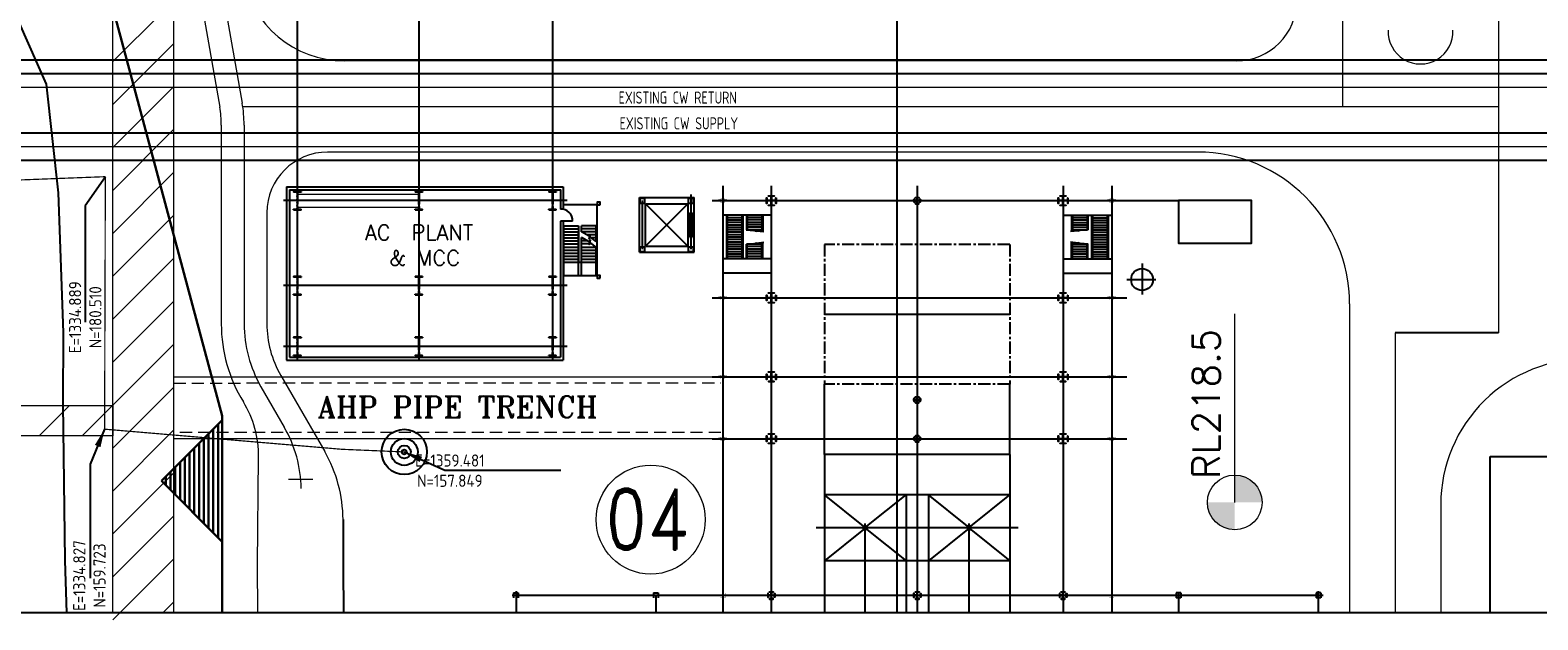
# Model space of a CAD drawing. Extents: x -7650383 to 4934791, y -114316 to 1826789.
# Tile 106 of 256: x 2052110 to 2176146, y -63378 to -14829. Entities that reach past the tile are written whole.
import ezdxf
from ezdxf.enums import TextEntityAlignment as Align

# ---------------------------------------------------------------- set-up
doc = ezdxf.new("R2010")
doc.units = 0
doc.header["$LTSCALE"] = 800
doc.header["$MEASUREMENT"] = 0
for name, pattern in [('CENTER', [2, 1.25, -0.25, 0.25, -0.25]), ('CONTINOUS', [0]), ('DASHDOT', [1, 0.5, -0.25, 0, -0.25]), ('DASHED', [0.75, 0.5, -0.25]), ('HIDDEN', [0.375, 0.25, -0.125]), ('PHANTOM', [2.5, 1.25, -0.25, 0.25, -0.25, 0.25, -0.25])]:
    doc.linetypes.add(name, pattern=pattern)
doc.layers.get('0').update_dxf_attribs({"linetype": 'CONTINUOUS'})
for name, color, linetype in [('COL', 1, 'CENTER'), ('GRID', 8, 'CENTER'), ('grid-20m', 53, 'CONTINUOUS'), ('HATCH', 9, 'CONTINUOUS'), ('KEY PLAN', 251, 'CONTINUOUS'), ('STR', 2, 'CONTINUOUS'), ('WALL', 6, 'CONTINUOUS')]:
    doc.layers.add(name, color=color, linetype=linetype)
doc.styles.add('ROMAND', font='romand')
doc.styles.add('ROMANS', font='ISO9.shx', dxfattribs={"width": 0.8})
doc.styles.add('ROMANT', font='romant')
doc.styles.add('RS', font='romans.shx')
doc.styles.add('S2', font='ROMANS')
doc.styles.get("Standard").update_dxf_attribs({"font": 'ISO9'})
doc.dimstyles.get("Standard").update_dxf_attribs({"dimtxt": 0.18, "dimasz": 0.18, "dimexe": 0.18, "dimexo": 0.0625, "dimgap": 0.09, "dimtad": 0, "dimtih": 1, "dimtoh": 1, "dimdec": 4, "dimzin": 0, "dimdsep": 46, "dimtxsty": 'Standard', "dimcen": 0.09, "dimadec": 0, "dimazin": 0, "dimtfac": 1, "dimtdec": 4, "dimtofl": 0, "dimtmove": 0, "dimatfit": 3, "dimfxl": 1, "dimtolj": 1, "dimtzin": 0, "dimarcsym": 0})

# ---------------------------------------------------------------- blocks, each defined once
blk = doc.blocks.new('A$C1C927E47')
at = {"layer": 'COL'}
h = blk.add_hatch(dxfattribs=at)
h.set_pattern_fill('ANSI31', color=256, scale=100, style=0)
h.paths.add_polyline_path([(16, 0), (0, 0), (0, -710), (16, -710)])
h.paths.add_polyline_path([(16, 710), (0, 710), (0, 0), (16, 0)])
h.paths.add_polyline_path([(0, 710), (-16, 710), (-16, 0), (0, 0)])
h.paths.add_polyline_path([(0, 0), (-16, 0), (-16, -710), (0, -710)])
h.paths.add_polyline_path([(-310, -710), (-310, -760), (0, -760), (0, -710)])
h.paths.add_polyline_path([(310, -760), (310, -710), (0, -710), (0, -760)])
h.paths.add_polyline_path([(310, 710), (310, 760), (0, 760), (0, 710)])
h.paths.add_polyline_path([(-310, 760), (-310, 710), (0, 710), (0, 760)])
for p, q in [((310, 760), (-310, 760)), ((-310, 760), (-310, 710)), ((310, 710), (-310, 710)), ((-16, -710), (-16, 710)), ((16, -710), (16, 710)), ((310, 760), (310, 710)), ((-310, -710), (310, -710)), ((-310, -760), (-310, -710)), ((-310, -760), (310, -760)), ((310, -760), (310, -710))]:
    blk.add_line(p, q, dxfattribs=at)
at = {"layer": 'COL', "color": 2}
for p, q in [((44, 0), (-44, 0)), ((0, -792), (0, 792))]:
    blk.add_line(p, q, dxfattribs=at)
blk = doc.blocks.new('t_BRK')
at = {"layer": 'KEY PLAN'}
for p, q in [((0, 1.019), (0, 0.555)), ((0.175, 0.555), (-0.242, 0.375)), ((-0.242, 0.375), (0, 0.375)), ((0, 0.555), (0.175, 0.555)), ((0, 0.375), (0, -0.062))]:
    blk.add_line(p, q, dxfattribs=at)

msp = doc.modelspace()

# ---------------------------------------------------------------- hatches: boundary and pattern name
at = {"layer": 'KEY PLAN', "lineweight": 15}
h = msp.add_hatch(color=256, dxfattribs=at)
h.paths.add_polyline_path([(2151207.8, -53706.6), (2148957.8, -53706.6, 0.41421356), (2151207.8, -55956.6)])
h.paths.add_polyline_path([(2151207.8, -53706.6), (2153457.8, -53706.6, 0.41421356), (2151207.8, -51456.6)])

# ---------------------------------------------------------------- linework, layer by layer
at = {"color": 8, "linetype": 'CENTER', "ltscale": 5000}
for p, q in [((2039062.8, -17277.7), (2201338.6, -17277.7)), ((2039062.8, -18402.7), (2201338.6, -18402.7))]:
    msp.add_line(p, q, dxfattribs=at)
at = {"color": 8, "linetype": 'HIDDEN', "ltscale": 10000}
for p, q in [((2051308, -23277.7), (2201338.6, -23277.7)), ((2051308, -25527.7), (2201338.6, -25527.7))]:
    msp.add_line(p, q, dxfattribs=at)
at = {"linetype": 'CONTINOUS', "lineweight": 15}
msp.add_lwpolyline([(2201338.6, -62789.8), (1958909.8, -62789.8), (1958909.8, 80115.9)], dxfattribs=at)
at = {"layer": 'GRID', "linetype": 'CENTER', "ltscale": 5000}
for p, q in [((2074085, 25178.7), (2074085, -42053.7)), ((2084085, 25178.7), (2084085, -42053.7)), ((2095085, 25178.7), (2095085, -42053.7)), ((2096299.6, -28864.7), (2072965.1, -28864.7)), ((2096299.6, -35864.7), (2072965.1, -35864.7)), ((2096299.6, -40864.8), (2072965.1, -40864.7))]:
    msp.add_line(p, q, dxfattribs=at)
at = {"layer": 'grid-20m', "linetype": 'PHANTOM', "ltscale": 12000}
msp.add_line((2123408, 80115.9), (2123408, -62789.8), dxfattribs=at)
at = {"layer": 'KEY PLAN', "linetype": 'CONTINOUS', "lineweight": 15}
for p, q in [((2172908, 80115.9), (2172908, -39752.7)), ((2160085, 26915.1), (2160085, -21114.7)), ((2064106.1, -747.7), (2067705.8, -21163.1)), ((2065967.8, -508.3), (2069552.4, -20837.5)), ((2058908, -62789.8), (2058908, -13364.7)), ((2058908, -17415.7), (2062959, -13364.7)), ((2063908, -13364.7), (2063908, -62789.8)), ((2058908, -20951.2), (2063908, -15951.2)), ((2151335, -17364.2), (2077976.2, -17364.2)), ((2039062.8, -19527.7), (2201338.6, -19527.7)), ((2058908, -24486.7), (2063908, -19486.7)), ((2069601.2, -21114.7), (2172908, -21114.7)), ((2058908, -28022.3), (2063908, -23022.3)), ((2067835, -22639.1), (2067835, -39019.3)), ((2069710, -22639.1), (2069710, -39003.3)), ((2046808, -24402.7), (2201338.6, -24402.7)), ((2148158, -24864.2), (2076585, -24864.2)), ((2058908, -31557.8), (2063908, -26557.8)), ((2058908, -35093.3), (2063908, -30093.3)), ((2071585, -29864.2), (2071585, -39003.3)), ((2058908, -38628.9), (2063908, -33628.9)), ((2058908, -42164.4), (2063908, -37164.4)), ((2160658, -37364.2), (2160658, -62789.8)), ((2058908, -45699.9), (2063908, -40699.9)), ((2164408, -39752.7), (2164408, -62789.8)), ((2072723.8, -43253.3), (2076340.7, -49518.1)), ((2058908, -49235.5), (2063908, -44235.5)), ((2071100, -44190.8), (2073018, -47512.9)), ((1962787.3, -45729.7), (2058908, -45729.7)), ((2052842.7, -48229.7), (2055342.7, -45729.7)), ((2056378.2, -48229.7), (2058878.2, -45729.7)), ((2058908, -45729.7), (2058908, -48229.7)), ((2058908, -48229.7), (1962787.3, -48229.7)), ((2058908, -52771), (2063908, -47771)), ((2058908, -56306.5), (2063908, -51306.5)), ((2073369.5, -51807.6), (2075369.5, -51807.6)), ((2168158, -53891.4), (2168158, -62789.8)), ((2058908, -59842.1), (2063908, -54842.1)), ((2058908, -63377.6), (2063908, -58377.6)), ((2063031.3, -62789.8), (2063908, -61913.1))]:
    msp.add_line(p, q, dxfattribs=at)
at = {"layer": 'KEY PLAN', "linetype": 'Continuous', "lineweight": 30}
for p, q in [((2067908, -46589.2), (2057408, -7402.7)), ((2067908, -46941.7), (2062908, -51941.7)), ((2067908, -62789.8), (2067908, -46589.2)), ((2067908, -56941.7), (2067908, -46941.7)), ((2066788.2, -55821.9), (2066788.2, -48061.5)), ((2067178.8, -56212.5), (2067178.8, -47670.8)), ((2067569.4, -56603.1), (2067569.4, -47280.2)), ((2065616.3, -54650), (2065616.3, -49233.3)), ((2066006.9, -55040.6), (2066006.9, -48842.7)), ((2066397.6, -55431.3), (2066397.6, -48452.1)), ((2064053.8, -53087.5), (2064053.8, -50795.8)), ((2064444.4, -53478.1), (2064444.4, -50405.2)), ((2064835.1, -53868.8), (2064835.1, -50014.6)), ((2065225.7, -54259.4), (2065225.7, -49624)), ((2062908, -51941.7), (2067908, -56941.7)), ((2063272.6, -52306.3), (2063272.6, -51577.1)), ((2063663.2, -52696.9), (2063663.2, -51186.5))]:
    msp.add_line(p, q, dxfattribs=at)
at = {"layer": 'KEY PLAN'}
for p, q in [((2106485, -32864.7), (2106485, -28347.5)), ((2137085, -28379.4), (2137085, -29351.6)), ((2141085, -28479.3), (2141085, -29239.3)), ((2102235, -28614.7), (2106735, -28614.7)), ((2102235, -33114.7), (2102235, -28614.7)), ((2102285, -29064.7), (2102285, -28664.7)), ((2102285, -28664.7), (2102685, -28664.7)), ((2102285, -29064.7), (2102685, -29064.7)), ((2102485, -32864.7), (2102485, -28864.7)), ((2102685, -29064.7), (2102685, -28664.7)), ((2102735, -29114.7), (2106235, -29114.7)), ((2102735, -32614.7), (2102735, -29114.7)), ((2106235, -32614.7), (2106235, -29114.7)), ((2106285, -29064.7), (2106285, -28664.7)), ((2106285, -28664.7), (2106685, -28664.7)), ((2106285, -29064.7), (2106685, -29064.7)), ((2106685, -29064.7), (2106685, -28664.7)), ((2106735, -33114.7), (2106735, -28614.7)), ((2109416.9, -28864.7), (2108740.6, -28864.7)), ((2113520.8, -28864.7), (2112629.9, -28864.7)), ((2125449.1, -28864.7), (2124716.1, -28864.7)), ((2137520.8, -28864.7), (2136629.9, -28864.7)), ((2141416.9, -28864.7), (2140740.6, -28864.7)), ((2102235, -33114.7), (2106735, -33114.7)), ((2102285, -33064.7), (2102285, -32664.7)), ((2102285, -32664.7), (2102685, -32664.7)), ((2102285, -33064.7), (2102685, -33064.7)), ((2102685, -33064.7), (2102685, -32664.7)), ((2102735, -32614.7), (2106235, -32614.7)), ((2106285, -33064.7), (2106285, -32664.7)), ((2106285, -32664.7), (2106685, -32664.7)), ((2106285, -33064.7), (2106685, -33064.7)), ((2106685, -33064.7), (2106685, -32664.7)), ((2143585, -34026.5), (2143585, -36601)), ((2142325.1, -35364.7), (2144726.6, -35364.7)), ((2109416.9, -36864.7), (2108740.6, -36864.7)), ((2113520.8, -36864.7), (2112629.9, -36864.7)), ((2137520.8, -36864.7), (2136629.9, -36864.7)), ((2137085, -36379.4), (2137085, -37351.6)), ((2141416.9, -36864.7), (2140740.6, -36864.7)), ((2141085, -36479.3), (2141085, -37239.3)), ((2109416.9, -43364.7), (2108740.6, -43364.7)), ((2113520.8, -43364.7), (2112629.9, -43364.7)), ((2137520.8, -43364.7), (2136629.9, -43364.7)), ((2137085, -42879.4), (2137085, -43851.6)), ((2141416.9, -43364.7), (2140740.6, -43364.7)), ((2141085, -42979.3), (2141085, -43739.3)), ((2117465, -49762.7), (2117465, -43970.7)), ((2132705, -49762.7), (2132705, -43970.7)), ((2125449.1, -45264.7), (2124716.1, -45264.7)), ((2137085, -47979.4), (2137085, -48951.6)), ((2141085, -48079.3), (2141085, -48839.3)), ((2109416.9, -48464.7), (2108740.6, -48464.7)), ((2113520.8, -48464.7), (2112629.9, -48464.7)), ((2125449.1, -48464.7), (2124716.1, -48464.7)), ((2137520.8, -48464.7), (2136629.9, -48464.7)), ((2141416.9, -48464.7), (2140740.6, -48464.7)), ((2091871.5, -61164.7), (2092271.5, -61164.7)), ((2091871.5, -61164.7), (2091871.5, -61564.7)), ((2092271.5, -61164.7), (2092271.5, -61564.7)), ((2103385, -61164.7), (2103385, -61564.7)), ((2103385, -61164.7), (2103785, -61164.7)), ((2103785, -61164.7), (2103785, -61564.7)), ((2109416.9, -61364.7), (2108740.6, -61364.7)), ((2109085, -60979.3), (2109085, -61739.3)), ((2113449.1, -61364.7), (2112716.1, -61364.7)), ((2113085, -60938.9), (2113085, -61774)), ((2137449.1, -61364.7), (2136716.1, -61364.7)), ((2137085, -60938.9), (2137085, -61774)), ((2141416.9, -61364.7), (2140740.6, -61364.7)), ((2146385, -61164.7), (2146385, -61564.7)), ((2146785, -61164.7), (2146385, -61164.7)), ((2146785, -61564.7), (2146385, -61564.7)), ((2146585, -61164.7), (2146585, -62789.8)), ((2146785, -61164.7), (2146785, -61564.7)), ((2158298.5, -61164.7), (2157898.5, -61164.7)), ((2157898.5, -61164.7), (2157898.5, -61564.7)), ((2158298.5, -61564.7), (2157898.5, -61564.7)), ((2158085, -61004.6), (2158085, -62789.8)), ((2158298.5, -61164.7), (2158298.5, -61564.7))]:
    msp.add_line(p, q, dxfattribs=at)
at = {"layer": 'KEY PLAN', "ltscale": 5000}
for p, q in [((2109085, -27653.8), (2109085, -62789.8)), ((2113085, -27653.8), (2113085, -62789.8)), ((2137085, -27653.8), (2137085, -62789.8)), ((2141085, -27653.8), (2141085, -62789.8)), ((2108214, -28864.7), (2146578.7, -28864.7)), ((2108214, -36864.7), (2142321.7, -36864.7)), ((2117465, -38217.7), (2132705, -38217.7)), ((2117465, -38217.7), (2132705, -38217.7)), ((2108214, -43364.7), (2142321.7, -43364.7)), ((2108214, -48464.7), (2142321.7, -48464.7)), ((2133405.1, -55804.2), (2116764.9, -55804.2)), ((2120815, -62789.8), (2120815, -55433.4)), ((2129355, -62789.8), (2129355, -55433.4)), ((2158475.5, -61364.7), (2091755.1, -61364.7)), ((2092085, -61013), (2092085, -62789.8)), ((2103585, -61364.7), (2103585, -62789.8))]:
    msp.add_line(p, q, dxfattribs=at)
at = {"layer": 'KEY PLAN', "ltscale": 7500}
msp.add_line((2125085, -27653.8), (2125085, -62789.8), dxfattribs=at)
at = {"layer": 'KEY PLAN', "linetype": 'Continuous'}
for p, q in [((2106228.7, -29114.7), (2102735, -32608.4)), ((2106228.7, -32614.7), (2102735, -29120.9)), ((2106378.7, -31864.7), (2106378.7, -29864.7)), ((2106378.7, -29864.7), (2106578.7, -29864.7)), ((2106578.7, -31864.7), (2106578.7, -29864.7)), ((2106378.7, -31864.7), (2106578.7, -31864.7))]:
    msp.add_line(p, q, dxfattribs=at)
at = {"layer": 'KEY PLAN', "linetype": 'ByBlock'}
for p, q in [((2113085, -30064.7), (2109085, -30064.7)), ((2109385, -30064.7), (2109385, -33644.7)), ((2109460, -30064.7), (2109460, -33644.7)), ((2110660, -30270.7), (2109460, -30270.7)), ((2110660, -30470.7), (2109460, -30470.7)), ((2110660, -30670.7), (2109460, -30670.7)), ((2110660, -30870.7), (2109460, -30870.7)), ((2110660, -30064.7), (2110660, -33644.7)), ((2110735, -30064.7), (2110735, -33644.7)), ((2111035, -30064.7), (2111035, -31258.7)), ((2111110, -30064.7), (2111110, -31266.9)), ((2112310, -30258.7), (2111110, -30258.7)), ((2112310, -30458.7), (2111110, -30458.7)), ((2112310, -30658.7), (2111110, -30658.7)), ((2112310, -30858.7), (2111110, -30858.7)), ((2112310, -30064.7), (2112310, -31398.6)), ((2112385, -30064.7), (2112385, -31406.8)), ((2137085, -30064.7), (2141085, -30064.7)), ((2137785, -30064.7), (2137785, -31406.8)), ((2137860, -30064.7), (2137860, -31398.6)), ((2137860, -30258.7), (2139060, -30258.7)), ((2137860, -30458.7), (2139060, -30458.7)), ((2137860, -30658.7), (2139060, -30658.7)), ((2137860, -30858.7), (2139060, -30858.7)), ((2139060, -30064.7), (2139060, -31266.9)), ((2139135, -30064.7), (2139135, -31258.7)), ((2139435, -30064.7), (2139435, -33644.7)), ((2139510, -30064.7), (2139510, -33644.7)), ((2139510, -30270.7), (2140710, -30270.7)), ((2139510, -30470.7), (2140710, -30470.7)), ((2139510, -30670.7), (2140710, -30670.7)), ((2139510, -30870.7), (2140710, -30870.7)), ((2140710, -30064.7), (2140710, -33644.7)), ((2140785, -30064.7), (2140785, -33644.7)), ((2110660, -31070.7), (2109460, -31070.7)), ((2110660, -31270.7), (2109460, -31270.7)), ((2110660, -31470.7), (2109460, -31470.7)), ((2110660, -31670.7), (2109460, -31670.7)), ((2110660, -31870.7), (2109460, -31870.7)), ((2110660, -32070.7), (2109460, -32070.7)), ((2112310, -31058.7), (2111110, -31058.7)), ((2112310, -31258.7), (2111110, -31258.7)), ((2137860, -31058.7), (2139060, -31058.7)), ((2137860, -31258.7), (2139060, -31258.7)), ((2139510, -31070.7), (2140710, -31070.7)), ((2139510, -31270.7), (2140710, -31270.7)), ((2139510, -31470.7), (2140710, -31470.7)), ((2139510, -31670.7), (2140710, -31670.7)), ((2139510, -31870.7), (2140710, -31870.7)), ((2139510, -32070.7), (2140710, -32070.7)), ((2110660, -32270.7), (2109460, -32270.7)), ((2110660, -32470.7), (2109460, -32470.7)), ((2110660, -32670.7), (2109460, -32670.7)), ((2110660, -32870.7), (2109460, -32870.7)), ((2110660, -33070.7), (2109460, -33070.7)), ((2110660, -33270.7), (2109460, -33270.7)), ((2110660, -33470.7), (2109460, -33470.7)), ((2111035, -33644.7), (2111035, -32450.7)), ((2111110, -33644.7), (2111110, -32442.4)), ((2112310, -32450.7), (2111110, -32450.7)), ((2112310, -32650.7), (2111110, -32650.7)), ((2112310, -32850.7), (2111110, -32850.7)), ((2112310, -33050.7), (2111110, -33050.7)), ((2112310, -33250.7), (2111110, -33250.7)), ((2112310, -33450.7), (2111110, -33450.7)), ((2112310, -33644.7), (2112310, -32310.7)), ((2112385, -33644.7), (2112385, -32302.5)), ((2137785, -33644.7), (2137785, -32302.5)), ((2137860, -33644.7), (2137860, -32310.7)), ((2137860, -32450.7), (2139060, -32450.7)), ((2137860, -32650.7), (2139060, -32650.7)), ((2137860, -32850.7), (2139060, -32850.7)), ((2137860, -33050.7), (2139060, -33050.7)), ((2137860, -33250.7), (2139060, -33250.7)), ((2137860, -33450.7), (2139060, -33450.7)), ((2139060, -33644.7), (2139060, -32442.4)), ((2139135, -33644.7), (2139135, -32450.7)), ((2139510, -32270.7), (2140710, -32270.7)), ((2139510, -32470.7), (2140710, -32470.7)), ((2139510, -32670.7), (2140710, -32670.7)), ((2139510, -32870.7), (2140710, -32870.7)), ((2139510, -33070.7), (2140710, -33070.7)), ((2139510, -33270.7), (2140710, -33270.7)), ((2139510, -33470.7), (2140710, -33470.7)), ((2113085, -33644.7), (2109085, -33644.7)), ((2137085, -33644.7), (2141085, -33644.7)), ((2113085, -34844.7), (2109085, -34844.7)), ((2137085, -34844.7), (2141085, -34844.7)), ((2117465, -49762.7), (2117465, -58525.7)), ((2132705, -49762.7), (2117465, -49762.7)), ((2132705, -49762.7), (2132705, -58525.7)), ((2117465, -58525.7), (2117465, -62789.8)), ((2126005, -58525.7), (2124165, -58525.7)), ((2124165, -58525.7), (2124165, -62789.8)), ((2126005, -58525.7), (2126005, -62789.8)), ((2132705, -58525.7), (2132705, -62789.8))]:
    msp.add_line(p, q, dxfattribs=at)
at = {"layer": 'KEY PLAN', "linetype": 'CENTER'}
for p, q in [((2117465, -32464.7), (2117465, -43970.7)), ((2132705, -32464.7), (2117465, -32464.7)), ((2132705, -32464.7), (2132705, -43970.7)), ((2132705, -43970.7), (2117465, -43970.7))]:
    msp.add_line(p, q, dxfattribs=at)
at = {"layer": 'KEY PLAN', "lineweight": 15}
for p, q in [((2151224.3, -53706.6), (2151224.3, -38178.2)), ((2063908, -43379.8), (2108930.4, -43365)), ((2108935, -48465), (2063908, -48465.3))]:
    msp.add_line(p, q, dxfattribs=at)
at = {"layer": 'KEY PLAN', "linetype": 'CENTER', "ltscale": 5000}
msp.add_line((2172908, -39752.7), (2164408, -39752.7), dxfattribs=at)
at = {"layer": 'KEY PLAN', "linetype": 'DASHED', "lineweight": 15, "ltscale": 2.5}
for p, q in [((2063908.2, -43879.8), (2108930.6, -43865)), ((2108935, -47965), (2063908, -47965.3))]:
    msp.add_line(p, q, dxfattribs=at)
at = {"layer": 'KEY PLAN', "ltscale": 0.15}
for p, q in [((2172218.8, -62789.8), (2172218.8, -49936)), ((2172218.8, -49936), (2180699.9, -49936))]:
    msp.add_line(p, q, dxfattribs=at)
at = {"layer": 'KEY PLAN', "ltscale": 0.1}
for p, q in [((2132705, -53084.1), (2117465, -53084.1)), ((2120675, -55664.2), (2117465, -53084.1)), ((2120955, -55664.2), (2124165, -53084.1)), ((2124165, -53084.1), (2124165, -58525.7)), ((2126005, -53084.1), (2126005, -58525.7)), ((2129215, -55664.2), (2126005, -53084.1)), ((2129495, -55664.2), (2132705, -53084.1)), ((2120675, -55944.2), (2117465, -58525.7)), ((2120955, -55944.2), (2124165, -58525.7)), ((2129215, -55944.2), (2126005, -58525.7)), ((2129495, -55944.2), (2132705, -58525.7)), ((2124165, -58525.7), (2117465, -58525.7)), ((2132705, -58525.7), (2126005, -58525.7))]:
    msp.add_line(p, q, dxfattribs=at)
at = {"layer": 'KEY PLAN'}
for points in [[(1958633.5, 160926.3), (2201338.6, 160249.9), (2201338.6, -62789.8), (1958633.5, -62789.8)], [(2146578.7, -28864.7), (2146578.7, -32364.7), (2152578.7, -32364.7), (2152578.7, -28864.7)]]:
    msp.add_lwpolyline(points, close=True, dxfattribs=at)
at = {"layer": 'KEY PLAN', "linetype": 'HIDDEN', "ltscale": 10000, "const_width": 100}
for points in [[(2027437.8, -28077.8), (2058297.2, -26892.8)], [(2058297.2, -26892.8), (2058234.7, -47679.3)], [(2058234.7, -47679.3), (2077747.3, -49334.8)], [(2077747.3, -49334.8), (2082889.2, -49553.2)]]:
    msp.add_lwpolyline(points, dxfattribs=at)
at = {"layer": 'KEY PLAN'}
for points in [[(2113485, -28639.7), (2113485, -29089.7), (2113465, -29089.7), (2113465, -28882.7), (2113103, -28882.7), (2113103, -29244.7), (2113310, -29244.7), (2113310, -29264.7), (2112860, -29264.7), (2112860, -29244.7), (2113067, -29244.7), (2113067, -28882.7), (2112705, -28882.7), (2112705, -29089.7), (2112685, -29089.7), (2112685, -28639.7), (2112705, -28639.7), (2112705, -28846.7), (2113067, -28846.7), (2113067, -28484.7), (2112860, -28484.7), (2112860, -28464.7), (2113310, -28464.7), (2113310, -28484.7), (2113103, -28484.7), (2113103, -28846.7), (2113465, -28846.7), (2113465, -28639.7), (2113485, -28639.7)], [(2137485, -28639.7), (2137485, -29089.7), (2137465, -29089.7), (2137465, -28882.7), (2137103, -28882.7), (2137103, -29244.7), (2137310, -29244.7), (2137310, -29264.7), (2136860, -29264.7), (2136860, -29244.7), (2137067, -29244.7), (2137067, -28882.7), (2136705, -28882.7), (2136705, -29089.7), (2136685, -29089.7), (2136685, -28639.7), (2136705, -28639.7), (2136705, -28846.7), (2137067, -28846.7), (2137067, -28484.7), (2136860, -28484.7), (2136860, -28464.7), (2137310, -28464.7), (2137310, -28484.7), (2137103, -28484.7), (2137103, -28846.7), (2137465, -28846.7), (2137465, -28639.7), (2137485, -28639.7)], [(2125077, -28856.7), (2124855, -28856.7), (2124855, -28739.7), (2124835, -28739.7), (2124835, -28989.7), (2124855, -28989.7), (2124855, -28872.7), (2125077, -28872.7)], [(2125077, -28872.7), (2124855, -28872.7), (2124855, -28989.7), (2124835, -28989.7), (2124835, -28739.7), (2124855, -28739.7), (2124855, -28856.7), (2125077, -28856.7)], [(2125077, -28856.7), (2124855, -28856.7), (2124855, -28739.7), (2124835, -28739.7), (2124835, -28989.7), (2124855, -28989.7), (2124855, -28872.7), (2125077, -28872.7)], [(2125077, -28856.7), (2125077, -28634.7), (2124960, -28634.7), (2124960, -28614.7), (2125210, -28614.7), (2125210, -28634.7), (2125093, -28634.7), (2125093, -28856.7)], [(2125077, -28872.7), (2125077, -29094.7), (2124960, -29094.7), (2124960, -29114.7), (2125210, -29114.7), (2125210, -29094.7), (2125093, -29094.7), (2125093, -28872.7)], [(2125093, -28856.7), (2125315, -28856.7), (2125315, -28739.7), (2125335, -28739.7), (2125335, -28989.7), (2125315, -28989.7), (2125315, -28872.7), (2125093, -28872.7)], [(2113485, -36639.7), (2113485, -37089.7), (2113465, -37089.7), (2113465, -36882.7), (2113103, -36882.7), (2113103, -37244.7), (2113310, -37244.7), (2113310, -37264.7), (2112860, -37264.7), (2112860, -37244.7), (2113067, -37244.7), (2113067, -36882.7), (2112705, -36882.7), (2112705, -37089.7), (2112685, -37089.7), (2112685, -36639.7), (2112705, -36639.7), (2112705, -36846.7), (2113067, -36846.7), (2113067, -36484.7), (2112860, -36484.7), (2112860, -36464.7), (2113310, -36464.7), (2113310, -36484.7), (2113103, -36484.7), (2113103, -36846.7), (2113465, -36846.7), (2113465, -36639.7), (2113485, -36639.7)], [(2137485, -36639.7), (2137485, -37089.7), (2137465, -37089.7), (2137465, -36882.7), (2137103, -36882.7), (2137103, -37244.7), (2137310, -37244.7), (2137310, -37264.7), (2136860, -37264.7), (2136860, -37244.7), (2137067, -37244.7), (2137067, -36882.7), (2136705, -36882.7), (2136705, -37089.7), (2136685, -37089.7), (2136685, -36639.7), (2136705, -36639.7), (2136705, -36846.7), (2137067, -36846.7), (2137067, -36484.7), (2136860, -36484.7), (2136860, -36464.7), (2137310, -36464.7), (2137310, -36484.7), (2137103, -36484.7), (2137103, -36846.7), (2137465, -36846.7), (2137465, -36639.7), (2137485, -36639.7)], [(2113485, -43139.7), (2113485, -43589.7), (2113465, -43589.7), (2113465, -43382.7), (2113103, -43382.7), (2113103, -43744.7), (2113310, -43744.7), (2113310, -43764.7), (2112860, -43764.7), (2112860, -43744.7), (2113067, -43744.7), (2113067, -43382.7), (2112705, -43382.7), (2112705, -43589.7), (2112685, -43589.7), (2112685, -43139.7), (2112705, -43139.7), (2112705, -43346.7), (2113067, -43346.7), (2113067, -42984.7), (2112860, -42984.7), (2112860, -42964.7), (2113310, -42964.7), (2113310, -42984.7), (2113103, -42984.7), (2113103, -43346.7), (2113465, -43346.7), (2113465, -43139.7), (2113485, -43139.7)], [(2137485, -43139.7), (2137485, -43589.7), (2137465, -43589.7), (2137465, -43382.7), (2137103, -43382.7), (2137103, -43744.7), (2137310, -43744.7), (2137310, -43764.7), (2136860, -43764.7), (2136860, -43744.7), (2137067, -43744.7), (2137067, -43382.7), (2136705, -43382.7), (2136705, -43589.7), (2136685, -43589.7), (2136685, -43139.7), (2136705, -43139.7), (2136705, -43346.7), (2137067, -43346.7), (2137067, -42984.7), (2136860, -42984.7), (2136860, -42964.7), (2137310, -42964.7), (2137310, -42984.7), (2137103, -42984.7), (2137103, -43346.7), (2137465, -43346.7), (2137465, -43139.7), (2137485, -43139.7)], [(2125077, -45256.7), (2124855, -45256.7), (2124855, -45139.7), (2124835, -45139.7), (2124835, -45389.7), (2124855, -45389.7), (2124855, -45272.7), (2125077, -45272.7)], [(2125077, -45272.7), (2124855, -45272.7), (2124855, -45389.7), (2124835, -45389.7), (2124835, -45139.7), (2124855, -45139.7), (2124855, -45256.7), (2125077, -45256.7)], [(2125077, -45256.7), (2124855, -45256.7), (2124855, -45139.7), (2124835, -45139.7), (2124835, -45389.7), (2124855, -45389.7), (2124855, -45272.7), (2125077, -45272.7)], [(2125077, -45256.7), (2125077, -45034.7), (2124960, -45034.7), (2124960, -45014.7), (2125210, -45014.7), (2125210, -45034.7), (2125093, -45034.7), (2125093, -45256.7)], [(2125077, -45272.7), (2125077, -45494.7), (2124960, -45494.7), (2124960, -45514.7), (2125210, -45514.7), (2125210, -45494.7), (2125093, -45494.7), (2125093, -45272.7)], [(2125093, -45256.7), (2125315, -45256.7), (2125315, -45139.7), (2125335, -45139.7), (2125335, -45389.7), (2125315, -45389.7), (2125315, -45272.7), (2125093, -45272.7)], [(2113485, -48239.7), (2113485, -48689.7), (2113465, -48689.7), (2113465, -48482.7), (2113103, -48482.7), (2113103, -48844.7), (2113310, -48844.7), (2113310, -48864.7), (2112860, -48864.7), (2112860, -48844.7), (2113067, -48844.7), (2113067, -48482.7), (2112705, -48482.7), (2112705, -48689.7), (2112685, -48689.7), (2112685, -48239.7), (2112705, -48239.7), (2112705, -48446.7), (2113067, -48446.7), (2113067, -48084.7), (2112860, -48084.7), (2112860, -48064.7), (2113310, -48064.7), (2113310, -48084.7), (2113103, -48084.7), (2113103, -48446.7), (2113465, -48446.7), (2113465, -48239.7), (2113485, -48239.7)], [(2125077, -48456.7), (2124855, -48456.7), (2124855, -48339.7), (2124835, -48339.7), (2124835, -48589.7), (2124855, -48589.7), (2124855, -48472.7), (2125077, -48472.7)], [(2125077, -48472.7), (2124855, -48472.7), (2124855, -48589.7), (2124835, -48589.7), (2124835, -48339.7), (2124855, -48339.7), (2124855, -48456.7), (2125077, -48456.7)], [(2125077, -48456.7), (2124855, -48456.7), (2124855, -48339.7), (2124835, -48339.7), (2124835, -48589.7), (2124855, -48589.7), (2124855, -48472.7), (2125077, -48472.7)], [(2125077, -48456.7), (2125077, -48234.7), (2124960, -48234.7), (2124960, -48214.7), (2125210, -48214.7), (2125210, -48234.7), (2125093, -48234.7), (2125093, -48456.7)], [(2125093, -48456.7), (2125315, -48456.7), (2125315, -48339.7), (2125335, -48339.7), (2125335, -48589.7), (2125315, -48589.7), (2125315, -48472.7), (2125093, -48472.7)], [(2137485, -48239.7), (2137485, -48689.7), (2137465, -48689.7), (2137465, -48482.7), (2137103, -48482.7), (2137103, -48844.7), (2137310, -48844.7), (2137310, -48864.7), (2136860, -48864.7), (2136860, -48844.7), (2137067, -48844.7), (2137067, -48482.7), (2136705, -48482.7), (2136705, -48689.7), (2136685, -48689.7), (2136685, -48239.7), (2136705, -48239.7), (2136705, -48446.7), (2137067, -48446.7), (2137067, -48084.7), (2136860, -48084.7), (2136860, -48064.7), (2137310, -48064.7), (2137310, -48084.7), (2137103, -48084.7), (2137103, -48446.7), (2137465, -48446.7), (2137465, -48239.7), (2137485, -48239.7)], [(2125077, -48472.7), (2125077, -48694.7), (2124960, -48694.7), (2124960, -48714.7), (2125210, -48714.7), (2125210, -48694.7), (2125093, -48694.7), (2125093, -48472.7)], [(2113077, -61356.7), (2112825, -61356.7), (2112825, -61214.7), (2112785, -61214.7), (2112785, -61514.7), (2112825, -61514.7), (2112825, -61372.7), (2113077, -61372.7)], [(2113077, -61356.7), (2113077, -61104.7), (2112935, -61104.7), (2112935, -61064.7), (2113235, -61064.7), (2113235, -61104.7), (2113093, -61104.7), (2113093, -61356.7)], [(2113077, -61372.7), (2113077, -61624.7), (2112935, -61624.7), (2112935, -61664.7), (2113235, -61664.7), (2113235, -61624.7), (2113093, -61624.7), (2113093, -61372.7)], [(2113093, -61356.7), (2113345, -61356.7), (2113345, -61214.7), (2113385, -61214.7), (2113385, -61514.7), (2113345, -61514.7), (2113345, -61372.7), (2113093, -61372.7)], [(2125077, -61356.7), (2124825, -61356.7), (2124825, -61214.7), (2124785, -61214.7), (2124785, -61514.7), (2124825, -61514.7), (2124825, -61372.7), (2125077, -61372.7)], [(2125077, -61356.7), (2125077, -61104.7), (2124935, -61104.7), (2124935, -61064.7), (2125235, -61064.7), (2125235, -61104.7), (2125093, -61104.7), (2125093, -61356.7)], [(2125077, -61372.7), (2125077, -61624.7), (2124935, -61624.7), (2124935, -61664.7), (2125235, -61664.7), (2125235, -61624.7), (2125093, -61624.7), (2125093, -61372.7)], [(2125093, -61356.7), (2125345, -61356.7), (2125345, -61214.7), (2125385, -61214.7), (2125385, -61514.7), (2125345, -61514.7), (2125345, -61372.7), (2125093, -61372.7)], [(2137077, -61356.7), (2136825, -61356.7), (2136825, -61214.7), (2136785, -61214.7), (2136785, -61514.7), (2136825, -61514.7), (2136825, -61372.7), (2137077, -61372.7)], [(2137077, -61356.7), (2137077, -61104.7), (2136935, -61104.7), (2136935, -61064.7), (2137235, -61064.7), (2137235, -61104.7), (2137093, -61104.7), (2137093, -61356.7)], [(2137077, -61372.7), (2137077, -61624.7), (2136935, -61624.7), (2136935, -61664.7), (2137235, -61664.7), (2137235, -61624.7), (2137093, -61624.7), (2137093, -61372.7)], [(2137093, -61356.7), (2137345, -61356.7), (2137345, -61214.7), (2137385, -61214.7), (2137385, -61514.7), (2137345, -61514.7), (2137345, -61372.7), (2137093, -61372.7)]]:
    msp.add_lwpolyline(points, dxfattribs=at)
at = {"layer": 'KEY PLAN', "const_width": 10}
for points in [[(2109235, -28714.7), (2109235, -29014.7), (2108935, -29014.7), (2108935, -28714.7), (2109235, -28714.7)], [(2141235, -28714.7), (2141235, -29014.7), (2140935, -29014.7), (2140935, -28714.7), (2141235, -28714.7)], [(2109235, -36714.7), (2109235, -37014.7), (2108935, -37014.7), (2108935, -36714.7), (2109235, -36714.7)], [(2141235, -36714.7), (2141235, -37014.7), (2140935, -37014.7), (2140935, -36714.7), (2141235, -36714.7)], [(2109235, -43214.7), (2109235, -43514.7), (2108935, -43514.7), (2108935, -43214.7), (2109235, -43214.7)], [(2141235, -43214.7), (2141235, -43514.7), (2140935, -43514.7), (2140935, -43214.7), (2141235, -43214.7)], [(2109235, -48314.7), (2109235, -48614.7), (2108935, -48614.7), (2108935, -48314.7), (2109235, -48314.7)], [(2141235, -48314.7), (2141235, -48614.7), (2140935, -48614.7), (2140935, -48314.7), (2141235, -48314.7)]]:
    msp.add_lwpolyline(points, dxfattribs=at)
at = {"layer": 'KEY PLAN', "ltscale": 0.1}
for points in [[(2120955, -55664.2), (2120955, -55944.2), (2120675, -55944.2), (2120675, -55664.2)], [(2129215, -55664.2), (2129215, -55944.2), (2129495, -55944.2), (2129495, -55664.2)]]:
    msp.add_lwpolyline(points, close=True, dxfattribs=at)
at = {"layer": 'KEY PLAN', "const_width": 10}
for points in [[(2109285, -61164.7), (2109285, -61564.7), (2108885, -61564.7), (2108885, -61164.7)], [(2141285, -61164.7), (2141285, -61564.7), (2140885, -61564.7), (2140885, -61164.7)]]:
    msp.add_lwpolyline(points, close=True, dxfattribs=at)
at = {"layer": 'KEY PLAN', "linetype": 'HIDDEN', "ltscale": 10000}
for points in [[(2051206, -14254.7, 0), (2053422, -19263.7, 0), (2054407.9, -28225.7, 0), (2054823, -39722.7, 0), (2054801, -45593.7, 0), (2054963, -58498.7, 0), (2055106.1, -62789.8, 0)], [(2077847.9, -55125.8, 0), (2077854, -59084.7, 0), (2077888.3, -62789.8, 0)]]:
    msp.add_polyline3d(points, dxfattribs=at)
at = {"layer": 'KEY PLAN', "linetype": 'CONTINOUS', "lineweight": 15}
msp.add_polyline3d([(2070849.7, -62789.8, 0), (2070813, -58820.7, 0), (2070909.5, -49982.1, 0)], dxfattribs=at)
at = {"layer": 'KEY PLAN'}
for centre, radius in [((2143585, -35364.7), 900), ((2082889.2, -49553.2), 1864.6), ((2082889.2, -49553.2), 1105.2), ((2082889.2, -49553.2), 533), ((2082889.2, -49553.2), 197.1)]:
    msp.add_circle(centre, radius, dxfattribs=at)
at = {"layer": 'KEY PLAN', "lineweight": 15}
for centre, radius in [((2103161.3, -55123), 4487.8), ((2151207.8, -53706.6), 2250)]:
    msp.add_circle(centre, radius, dxfattribs=at)
at = {"layer": 'KEY PLAN', "linetype": 'CONTINOUS', "lineweight": 15}
for centre, radius, start, end in [((2077976.2, -8864.2), 8500, 190, 270), ((2151335, -12364.2), 5000, 270, 0), ((2166496.4, -14950.7), 2664.3, 177.371289, 2.628711), ((2059335, -22639.1), 10375, 0, 10), ((2059335, -22639.1), 8500, 0, 10), ((2076585, -29864.2), 5000, 90, 180), ((2148158, -37364.2), 12500, 0, 90), ((2080085, -39019.3), 12250, 180, 211.591276), ((2080085, -39003.3), 10375, 180, 210), ((2080085, -39003.3), 8500, 180, 210), ((2180158, -53891.4), 12000, 88.96231, 180), ((2062410, -49889.3), 8500, 359.374436, 31.591276), ((2064033, -52700.4), 10375, 0.69202, 30), ((2066597.9, -55143.1), 11250, 0.087749, 30)]:
    msp.add_arc(centre, radius, start, end, dxfattribs=at)
at = {"layer": 'STR', "color": 7, "linetype": 'DASHDOT', "const_width": 100}
for points in [[(2084101, -28339.1), (2074101, -28339.1)], [(2084101, -29414.7), (2074101, -29414.7)]]:
    msp.add_lwpolyline(points, dxfattribs=at)
at = {"layer": 'WALL'}
for p, q in [((2073205.9, -27734.7), (2073205, -41994.8)), ((2073205.9, -27734.7), (2095965, -27734.7)), ((2073435.9, -27964.7), (2073434.6, -41764.8)), ((2095965, -27734.7), (2095965, -29572.6)), ((2095735, -30557.2), (2095735, -41764.8)), ((2096735, -30557.2), (2095735, -30557.2)), ((2096735, -30557.2), (2095735, -30557.2)), ((2095965, -30557.2), (2095965, -41994.8)), ((2096016.6, -35019.7), (2096016.6, -30934.7)), ((2096016.6, -30934.7), (2097216.6, -30934.7)), ((2097466.7, -31434.7), (2097466.7, -30934.7)), ((2098666.7, -30934.7), (2097466.7, -30934.7)), ((2098666.7, -32232.6), (2098666.7, -30934.7)), ((2096016.6, -31184.7), (2097216.6, -31184.7)), ((2096016.6, -31434.7), (2097216.6, -31434.7)), ((2096016.6, -31684.7), (2097216.6, -31684.7)), ((2096016.6, -31934.7), (2097216.6, -31934.7)), ((2096016.6, -32184.7), (2097216.6, -32184.7)), ((2097216.7, -35019.7), (2097216.6, -31434.7)), ((2098666.7, -31184.7), (2097466.7, -31184.7)), ((2098666.7, -31434.7), (2097466.7, -31434.7)), ((2097466.7, -35019.7), (2097466.7, -31899.5)), ((2097530, -31934.7), (2097466.7, -31934.7)), ((2097980.5, -32184.7), (2097466.7, -32184.7)), ((2098666.7, -31684.7), (2097917.1, -31684.7)), ((2098666.7, -31934.7), (2098289.1, -31934.7)), ((2098666.7, -32184.7), (2098605.9, -32184.7)), ((2096016.6, -32434.7), (2097216.6, -32434.7)), ((2096016.6, -32684.7), (2097216.6, -32684.7)), ((2096016.6, -32934.7), (2097216.6, -32934.7)), ((2096016.6, -33184.7), (2097216.6, -33184.7)), ((2096016.6, -33434.7), (2097216.6, -33434.7)), ((2098333.7, -32434.7), (2097466.7, -32434.7)), ((2097466.7, -32684.7), (2098666.7, -32684.7)), ((2097466.7, -32934.7), (2098666.7, -32934.7)), ((2097466.7, -33184.7), (2098666.7, -33184.7)), ((2097466.7, -33434.7), (2098666.7, -33434.7)), ((2098666.7, -35019.7), (2098666.7, -32697.4)), ((2096016.6, -33684.7), (2097216.6, -33684.7)), ((2096016.6, -33934.7), (2097216.6, -33934.7)), ((2097216.6, -33934.7), (2097466.7, -33934.7)), ((2097466.7, -33684.7), (2098666.7, -33684.7)), ((2097466.7, -33934.7), (2098666.7, -33934.7)), ((2073205, -41994.8), (2095965, -41994.8)), ((2073434.6, -41764.8), (2095735, -41764.8))]:
    msp.add_line(p, q, dxfattribs=at)
for points in [[(2073435.9, -27964.7), (2095735, -27964.7), (2095735, -29557.2)], [(2095965, -30557.2), (2095965, -35019.7), (2098765, -35019.7), (2098765, -29219.7), (2095965, -29219.7), (2095965, -29572.6)], [(2097216.6, -30934.7), (2097216.6, -33934.7)], [(2098670.8, -32235.9), (2098198.9, -31863.4), (2098088.2, -32003.7), (2098213.9, -31647.7), (2098103.2, -31787.9), (2097466.7, -31434.7)], [(2098670.8, -32700.8), (2098198.9, -32328.3), (2098088.2, -32468.6), (2098213.9, -32112.5), (2098103.2, -32252.8), (2097466.7, -31899.5)]]:
    msp.add_lwpolyline(points, dxfattribs=at)
for points in [[(2098995, -29219.7), (2098995, -28989.7), (2098765, -28989.7), (2098765, -29219.7)], [(2098995, -35249.7), (2098995, -35019.7), (2098765, -35019.7), (2098765, -35249.7)]]:
    msp.add_lwpolyline(points, close=True, dxfattribs=at)
msp.add_arc((2095787, -30505.1), 949.4, 356.857162, 93.142838, dxfattribs=at)

# ---------------------------------------------------------------- block references
at = {"layer": 'HATCH', "rotation": 180}
for p in [(2074085, -28864.7), (2084085, -28864.7), (2095085, -28864.7), (2074085, -35864.7), (2084085, -35864.7), (2095085, -35864.7), (2074085, -40864.8), (2084085, -40864.8), (2095085, -40864.8)]:
    msp.add_blockref('A$C1C927E47', p, dxfattribs=at)
at = {"layer": 'KEY PLAN', "linetype": 'ByBlock'}
for p, xscale, yscale, zscale, rotation in [((2112385, -31406.8), 135.8106531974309, 1358.106531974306, 135.8106531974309, 83.73668112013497), ((2112385, -32302.5), -135.8106531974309, 1358.106531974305, 135.8106531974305, 96.26331887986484)]:
    msp.add_blockref('t_BRK', p, dxfattribs=dict(at, xscale=xscale, yscale=yscale, zscale=zscale, rotation=rotation))
at = {"layer": 'KEY PLAN', "linetype": 'HIDDEN', "ltscale": 10000, "xscale": -135.8106531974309, "yscale": 1358.106531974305, "zscale": 135.8106531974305, "rotation": 276.2633188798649}
msp.add_blockref('t_BRK', (2137785, -31406.8), dxfattribs=at)
at = {"layer": 'KEY PLAN', "linetype": 'CONTINOUS', "lineweight": 15, "xscale": 135.8106531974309, "yscale": 1358.106531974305, "zscale": 135.8106531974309, "rotation": 263.7366811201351}
msp.add_blockref('t_BRK', (2137785, -32302.5), dxfattribs=at)

# ---------------------------------------------------------------- texts
at = {"color": 7, "linetype": 'CONTINOUS', "lineweight": 15, "insert": (2079373.7, -30855.8), "char_height": 1260, "width": 10950.559, "attachment_point": 1, "style": 'S2'}
msp.add_mtext('\\pi285.28;AC  PLANT \\P\\pi2265.3;& MCC', dxfattribs=at)
at = {"layer": 'KEY PLAN', "ltscale": 0.15, "style": 'ROMANS', "width": 0.8}
for s, p in [('EXISTING CW RETURN', (2105383.7, -20381.7)), ('EXISTING CW SUPPLY', (2105479.6, -22501.8))]:
    msp.add_text(s, height=1000, dxfattribs=at).set_placement(p, align=Align.MIDDLE)
at = {"layer": 'KEY PLAN', "style": 'RS'}
msp.add_text('RL218.5', height=2250, rotation=90, dxfattribs=at).set_placement((2149978.6, -51763, 402.9))
at = {"layer": 'KEY PLAN', "linetype": 'CONTINOUS', "lineweight": 15, "style": 'ROMANT'}
msp.add_text('AHP PIPE TRENCH', height=1750, dxfattribs=at).set_placement((2075762.1, -46723.3))
at = {"layer": 'KEY PLAN', "lineweight": 15, "style": 'ROMAND', "width": 0.8}
msp.add_text('04', height=5000, dxfattribs=at).set_placement((2099433.1, -57582.9))
at = {"layer": 'KEY PLAN', "char_height": 1000, "attachment_point": 5, "rotation": 90}
for s, insert in [('\\A1;E=1334.889\\PN=180.510', (2056642.3, -38464.3)), ('\\A1;E=1334.827\\PN=159.723', (2056984.9, -59730.1))]:
    msp.add_mtext(s, dxfattribs=dict(at, insert=insert))
at = {"layer": 'KEY PLAN', "insert": (2086640.6, -51094.5), "char_height": 1000, "attachment_point": 5}
msp.add_mtext('\\A1;E=1359.481\\PN=157.849', dxfattribs=at)

# ---------------------------------------------------------------- leaders
at = {"layer": 'KEY PLAN', "linetype": 'CONTINOUS', "has_arrowhead": 0}
msp.add_leader([(2058297.2, -26892.8), (2056640.2, -29304.6), (2056640.2, -38870.8)], dimstyle='Standard', override={"dimtxt": 1000, "dimasz": 500, "dimgap": 300, "dimtih": 0, "dimtoh": 0, "dimdec": 0, "dimclrd": 256, "dimclre": 4, "dimclrt": 2, "dimtdec": 0, "dimfxl": 0, "dimarcsym": 1}, dxfattribs=at)
at = {"layer": 'KEY PLAN'}
for points in [[(2058234.7, -47679.3), (2057051, -50565.3), (2057051, -59945)], [(2082889.2, -49553.2), (2086236.1, -51059.9), (2095759.8, -51059.9)]]:
    msp.add_leader(points, dimstyle='Standard', override={"dimasz": 1500, "dimgap": 0.2, "dimtad": 0}, dxfattribs=at)

doc.saveas('drawing.dxf')
